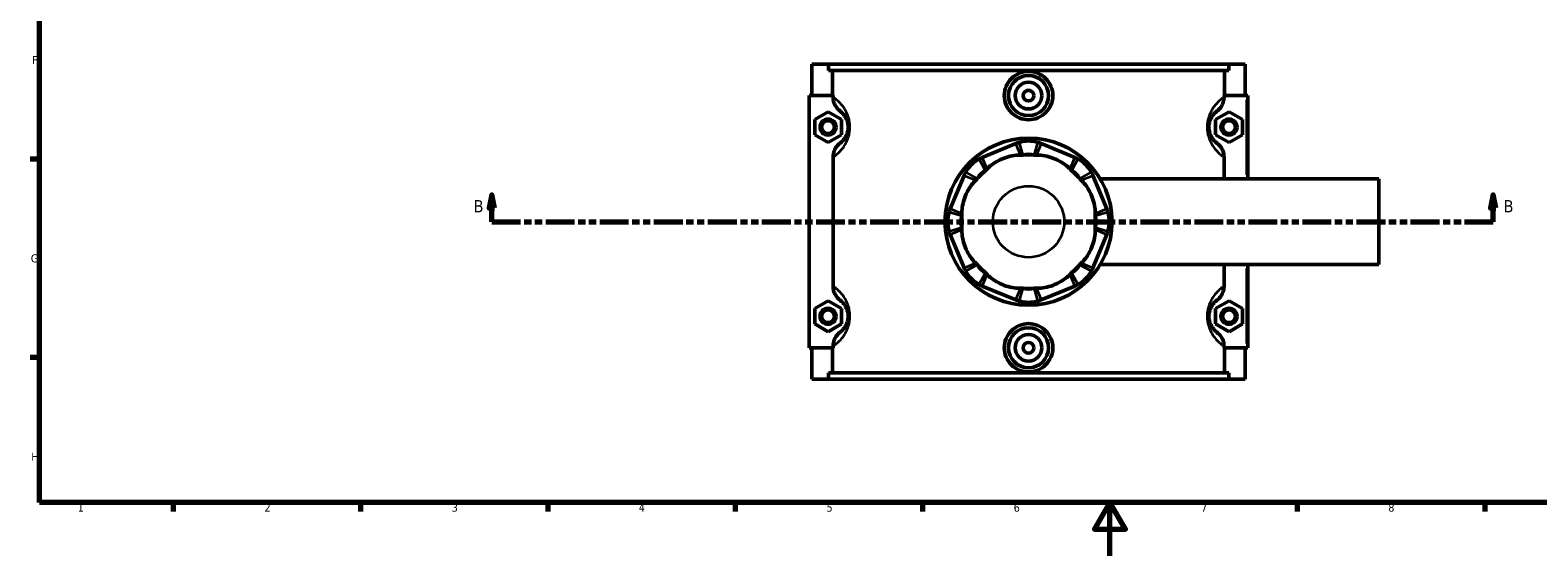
# Model space of a CAD drawing. Header units: millimetres. Extents: x 0 to 898, y -421 to 967.
# Tile 2 of 7: x 17 to 581, y 0 to 197. Entities that reach past the tile are written whole.
import ezdxf

# ---------------------------------------------------------------- set-up
doc = ezdxf.new("R2010")
doc.units = ezdxf.units.MM
doc.linetypes.add('DOUBLE_DASH_CHAIN', pattern=[1.2403, 0.6614, -0.0827, 0.1654, -0.0827, 0.1654, -0.0827])
for name, color, linetype, lineweight in [('Border (ANSI)', 7, 'Continuous', 70), ('Section Line (ANSI)', 7, 'DOUBLE_DASH_CHAIN', 70), ('Visible (ANSI)', 7, 'Continuous', 50), ('Visible Narrow (ANSI)', 7, 'Continuous', 35)]:
    doc.layers.add(name, color=color, linetype=linetype, lineweight=lineweight)
doc.styles.add('Label Text (ANSI)', font='tahoma.ttf')
doc.styles.add('Note Text (ANSI)', font='tahoma.ttf')

# ---------------------------------------------------------------- blocks, each defined once
blk = doc.blocks.new('Borders Default Border')
at = {"layer": 'Border (ANSI)'}
for p, q in [((20, 148.5), (16.55, 148.5)), ((20, 74.25), (16.55, 74.25)), ((70.08, 20), (70.08, 16.55)), ((140.17, 20), (140.17, 16.55)), ((210.25, 20), (210.25, 16.55)), ((280.33, 20), (280.33, 16.55)), ((350.42, 20), (350.42, 16.55)), ((490.58, 20), (490.58, 16.55)), ((560.67, 20), (560.67, 16.55))]:
    blk.add_line(p, q, dxfattribs=at)
at = {"layer": 'Border (ANSI)', "flags": 128}
for points in [[(20, 20), (20, 574), (821, 574), (821, 20), (20, 20)], [(420.5, 0), (420.5, 20), (414.73, 10), (426.27, 10), (420.5, 20)]]:
    blk.add_lwpolyline(points, dxfattribs=at)
at = {"layer": 'Border (ANSI)', "color": 230, "true_color": 0xff0080, "char_height": 3.05, "attachment_point": 7, "style": 'Note Text (ANSI)'}
for s, insert in [('F', (17.29, 184.1)), ('G', (16.81, 109.79)), ('H', (16.97, 35.6)), ('1', (34.35, 16.55)), ('2', (104.2, 16.55)), ('3', (174.26, 16.49)), ('4', (244.23, 16.55)), ('5', (314.48, 16.49)), ('6', (384.49, 16.49)), ('7', (454.6, 16.55)), ('8', (524.63, 16.48))]:
    blk.add_mtext(s, dxfattribs=dict(at, insert=insert))
blk = doc.blocks.new('2dTransSection0')
at = {"layer": 'Section Line (ANSI)', "linetype": 'Continuous'}
for p, q in [((189.21, 135.1), (188.21, 130.1)), ((188.21, 130.1), (190.21, 130.1)), ((189.21, 130.1), (189.21, 135.1)), ((190.21, 130.1), (189.21, 135.1)), ((189.21, 125.1), (189.21, 130.1)), ((563.8, 135.1), (562.8, 130.1)), ((562.8, 130.1), (564.8, 130.1)), ((563.8, 130.1), (563.8, 135.1)), ((564.8, 130.1), (563.8, 135.1)), ((563.8, 125.1), (563.8, 130.1)), ((189.21, 125.1), (199.83, 125.1)), ((553.19, 125.1), (563.8, 125.1))]:
    blk.add_line(p, q, dxfattribs=at)
at = {"layer": 'Section Line (ANSI)', "linetype": 'DOUBLE_DASH_CHAIN', "ltscale": 16.303146}
blk.add_line((189.21, 125.1), (563.8, 125.1), dxfattribs=at)
at = {"layer": 'Section Line (ANSI)', "linetype": 'Continuous', "flags": 128}
for points in [[(190.21, 130.1), (189.21, 135.1), (188.21, 130.1), (190.21, 130.1)], [(564.8, 130.1), (563.8, 135.1), (562.8, 130.1), (564.8, 130.1)]]:
    blk.add_lwpolyline(points, dxfattribs=at)
at = {"layer": 'Section Line (ANSI)'}
for points in [[(190.21, 130.1), (189.21, 135.1), (188.21, 130.1), (190.21, 130.1)], [(564.8, 130.1), (563.8, 135.1), (562.8, 130.1), (564.8, 130.1)]]:
    blk.add_solid(points, dxfattribs=at)
at = {"layer": 'Section Line (ANSI)', "char_height": 4.57, "attachment_point": 7, "style": 'Label Text (ANSI)'}
for insert in [(182.46, 128.6), (567.76, 128.6)]:
    blk.add_mtext('B', dxfattribs=dict(at, insert=insert))

msp = doc.modelspace()

# ---------------------------------------------------------------- linework, layer by layer
at = {"layer": 'Visible (ANSI)'}
for p, q in [((309.031, 184.101), (309.031, 172.301)), ((309.031, 184.101), (315.144, 184.101)), ((315.144, 184.101), (464.919, 184.101)), ((315.144, 181.741), (315.144, 184.101)), ((464.919, 181.741), (315.144, 181.741)), ((316.677, 172.301), (316.677, 181.741)), ((463.386, 172.301), (463.386, 181.741)), ((464.919, 184.101), (471.031, 184.101)), ((464.919, 184.101), (464.919, 181.741)), ((471.031, 184.101), (471.031, 172.301)), ((316.897, 172.301), (308.031, 172.301)), ((308.031, 172.301), (308.031, 77.901)), ((316.897, 172.301), (316.897, 171.712)), ((463.165, 171.712), (463.165, 172.301)), ((463.165, 172.301), (471.531, 172.301)), ((471.531, 172.301), (472.031, 172.301)), ((472.031, 141.101), (472.031, 172.301)), ((310.031, 163.387), (315.031, 166.274)), ((315.031, 166.274), (320.031, 163.387)), ((465.031, 166.274), (460.031, 163.387)), ((470.031, 163.387), (465.031, 166.274)), ((310.031, 157.614), (310.031, 163.387)), ((320.031, 163.387), (320.031, 157.614)), ((460.031, 163.387), (460.031, 157.614)), ((470.031, 157.614), (470.031, 163.387)), ((315.031, 154.727), (310.031, 157.614)), ((320.031, 157.614), (315.031, 154.727)), ((385.248, 154.369), (372.718, 149.179)), ((407.345, 149.179), (394.815, 154.369)), ((460.031, 157.614), (465.031, 154.727)), ((465.031, 154.727), (470.031, 157.614)), ((316.897, 149.289), (316.897, 100.912)), ((463.165, 141.101), (463.165, 149.289)), ((365.953, 142.414), (360.763, 129.884)), ((419.3, 129.884), (414.11, 142.414)), ((416.875, 141.101), (521.031, 141.101)), ((521.031, 109.101), (521.031, 141.101)), ((360.763, 120.317), (365.953, 107.787)), ((414.11, 107.787), (419.3, 120.317)), ((416.875, 109.101), (521.031, 109.101)), ((463.165, 100.912), (463.165, 109.101)), ((472.031, 77.901), (472.031, 109.101)), ((372.718, 101.022), (385.248, 95.832)), ((394.815, 95.832), (407.345, 101.022)), ((310.031, 92.587), (315.031, 95.474)), ((310.031, 86.814), (310.031, 92.587)), ((315.031, 95.474), (320.031, 92.587)), ((320.031, 92.587), (320.031, 86.814)), ((465.031, 95.474), (460.031, 92.587)), ((460.031, 92.587), (460.031, 86.814)), ((470.031, 92.587), (465.031, 95.474)), ((470.031, 86.814), (470.031, 92.587)), ((315.031, 83.927), (310.031, 86.814)), ((320.031, 86.814), (315.031, 83.927)), ((460.031, 86.814), (465.031, 83.927)), ((465.031, 83.927), (470.031, 86.814)), ((308.031, 77.901), (316.897, 77.901)), ((309.031, 77.901), (309.031, 66.101)), ((316.677, 68.461), (316.677, 77.901)), ((316.897, 78.489), (316.897, 77.901)), ((463.165, 77.901), (463.165, 78.489)), ((471.531, 77.901), (463.165, 77.901)), ((463.386, 68.461), (463.386, 77.901)), ((471.031, 77.901), (471.031, 66.101)), ((472.031, 77.901), (471.531, 77.901)), ((464.919, 68.461), (315.144, 68.461)), ((315.144, 66.101), (315.144, 68.461)), ((464.919, 68.461), (464.919, 66.101)), ((315.144, 66.101), (309.031, 66.101)), ((315.144, 66.101), (464.919, 66.101)), ((471.031, 66.101), (464.919, 66.101))]:
    msp.add_line(p, q, dxfattribs=at)
for centre, radius in [((390.031, 172.301), 7.5), ((390.031, 172.301), 5), ((390.031, 172.301), 2), ((315.031, 160.501), 3), ((315.031, 160.501), 2.4), ((465.031, 160.501), 3), ((465.031, 160.501), 2.4), ((390.031, 125.101), 31.25), ((315.031, 89.701), 3), ((315.031, 89.701), 2.4), ((465.031, 89.701), 3), ((465.031, 89.701), 2.4), ((390.031, 77.901), 7.5), ((390.031, 77.901), 5), ((390.031, 77.901), 2)]:
    msp.add_circle(centre, radius, dxfattribs=at)
for centre, radius, start, end in [((390.031, 142.821), 12.5, 73.41857, 106.58143), ((377.501, 137.631), 12.5, 118.41857, 151.58143), ((390.031, 142.821), 7.5, 73.41857, 106.58143), ((390.031, 125.101), 25, 85.08871, 94.91129), ((402.561, 137.631), 12.5, 28.41857, 61.58143), ((377.501, 137.631), 7.5, 118.41857, 151.58143), ((390.031, 125.101), 25, 130.08871, 139.91129), ((402.561, 137.631), 7.5, 28.41857, 61.58143), ((390.031, 125.101), 25, 40.08871, 49.91129), ((372.311, 125.101), 12.5, 163.41857, 196.58143), ((372.311, 125.101), 7.5, 163.41857, 196.58143), ((390.031, 125.101), 25, 175.08871, 184.91129), ((407.751, 125.101), 7.5, 343.41857, 16.58143), ((390.031, 125.101), 25, 355.08871, 4.91129), ((407.751, 125.101), 12.5, 343.41857, 16.58143), ((377.501, 112.571), 7.5, 208.41857, 241.58143), ((390.031, 125.101), 25, 220.08871, 229.91129), ((402.561, 112.571), 7.5, 298.41857, 331.58143), ((390.031, 125.101), 25, 310.08871, 319.91129), ((377.501, 112.571), 12.5, 208.41857, 241.58143), ((402.561, 112.571), 12.5, 298.41857, 331.58143), ((390.031, 107.38), 7.5, 253.41857, 286.58143), ((390.031, 125.101), 25, 265.08871, 274.91129), ((390.031, 107.38), 12.5, 253.41857, 286.58143)]:
    msp.add_arc(centre, radius, start, end, dxfattribs=at)
for points, knots in [([(399.111, 172.301), (399.111, 171.162), (398.881, 169.948), (397.949, 167.72), (397.248, 166.705), (395.635, 165.105), (394.615, 164.413), (392.382, 163.495), (391.169, 163.269), (388.894, 163.269), (387.68, 163.495), (385.448, 164.413), (384.428, 165.105), (382.814, 166.705), (382.113, 167.72), (381.182, 169.948), (380.952, 171.162), (380.952, 173.439), (381.182, 174.653), (382.113, 176.881), (382.814, 177.896), (384.428, 179.496), (385.448, 180.188), (387.68, 181.106), (388.894, 181.332), (391.169, 181.332), (392.382, 181.106), (394.615, 180.188), (395.635, 179.496), (397.248, 177.896), (397.949, 176.881), (398.881, 174.653), (399.111, 173.439), (399.111, 172.301)], [0, 0, 0, 0, 0.3416687, 0.3416687, 0.6833374, 0.6833374, 1.0245843, 1.0245843, 1.3658311, 1.3658311, 1.707078, 1.707078, 2.0483248, 2.0483248, 2.3899935, 2.3899935, 2.7316622, 2.7316622, 3.0733309, 3.0733309, 3.4149996, 3.4149996, 3.7562465, 3.7562465, 4.0974934, 4.0974934, 4.4387402, 4.4387402, 4.7799871, 4.7799871, 5.1216558, 5.1216558, 5.4633245, 5.4633245, 5.4633245, 5.4633245]), ([(316.897, 171.712), (316.897, 171.145), (316.974, 170.58), (317.275, 169.488), (317.496, 168.965), (318.233, 167.702), (318.837, 167.025), (319.553, 166.484)], [-0.60924425, -0.60924425, -0.60924425, -0.60924425, -0.43886864, -0.43886864, -0.26917293, -0.26917293, 0, 0, 0, 0]), ([(460.509, 166.484), (460.992, 166.849), (461.425, 167.276), (462.17, 168.24), (462.478, 168.775), (463.007, 170.099), (463.165, 170.901), (463.165, 171.712)], [-0.60860005, -0.60860005, -0.60860005, -0.60860005, -0.42727554, -0.42727554, -0.2432464, -0.2432464, 0, 0, 0, 0]), ([(319.553, 166.484), (319.638, 166.42), (319.726, 166.35), (320.004, 166.12), (320.205, 165.939), (320.633, 165.497), (320.86, 165.236), (321.29, 164.647), (321.492, 164.333), (321.81, 163.72), (321.932, 163.455), (322.174, 162.817), (322.29, 162.434), (322.437, 161.725), (322.482, 161.417), (322.523, 160.902), (322.531, 160.701), (322.531, 160.501), (322.531, 160.3), (322.523, 160.099), (322.482, 159.584), (322.437, 159.276), (322.29, 158.567), (322.174, 158.184), (321.932, 157.546), (321.81, 157.281), (321.492, 156.668), (321.29, 156.354), (320.86, 155.765), (320.633, 155.504), (320.205, 155.062), (320.004, 154.881), (319.726, 154.651), (319.638, 154.581), (319.553, 154.517)], [0.7452845, 0.7452845, 0.7452845, 0.7452845, 0.9400908, 0.9400908, 1.3276066, 1.3276066, 1.7137861, 1.7137861, 2.04497, 2.04497, 2.2606351, 2.2606351, 2.5136003, 2.5136003, 2.690418, 2.690418, 2.800929, 2.800929, 2.800929, 2.9114401, 2.9114401, 3.0882578, 3.0882578, 3.3412229, 3.3412229, 3.556888, 3.556888, 3.8880719, 3.8880719, 4.2742514, 4.2742514, 4.6617672, 4.6617672, 4.8565736, 4.8565736, 4.8565736, 4.8565736]), ([(460.509, 154.517), (460.425, 154.581), (460.336, 154.651), (460.059, 154.881), (459.857, 155.062), (459.429, 155.504), (459.202, 155.765), (458.773, 156.354), (458.571, 156.668), (458.252, 157.281), (458.13, 157.546), (457.889, 158.184), (457.772, 158.567), (457.626, 159.276), (457.581, 159.584), (457.539, 160.099), (457.531, 160.3), (457.531, 160.501), (457.531, 160.701), (457.539, 160.902), (457.581, 161.417), (457.626, 161.725), (457.772, 162.434), (457.889, 162.817), (458.13, 163.455), (458.252, 163.72), (458.571, 164.333), (458.773, 164.647), (459.202, 165.236), (459.429, 165.497), (459.857, 165.939), (460.059, 166.12), (460.336, 166.35), (460.425, 166.42), (460.509, 166.484)], [0.7452845, 0.7452845, 0.7452845, 0.7452845, 0.9400901, 0.9400901, 1.3276069, 1.3276069, 1.7137864, 1.7137864, 2.0449702, 2.0449702, 2.2606352, 2.2606352, 2.5136003, 2.5136003, 2.690418, 2.690418, 2.800929, 2.800929, 2.800929, 2.9114401, 2.9114401, 3.0882578, 3.0882578, 3.3412229, 3.3412229, 3.5568879, 3.5568879, 3.8880717, 3.8880717, 4.2742511, 4.2742511, 4.6617679, 4.6617679, 4.8565736, 4.8565736, 4.8565736, 4.8565736]), ([(319.553, 154.517), (319.071, 154.152), (318.638, 153.725), (317.892, 152.761), (317.585, 152.226), (317.055, 150.902), (316.897, 150.1), (316.897, 149.289)], [-0.60860005, -0.60860005, -0.60860005, -0.60860005, -0.42727554, -0.42727554, -0.2432464, -0.2432464, 0, 0, 0, 0]), ([(386.464, 154.801), (386.258, 154.739), (386.053, 154.673), (385.647, 154.529), (385.446, 154.451), (385.248, 154.369)], [0.28940049, 0.28940049, 0.28940049, 0.28940049, 0.34104978, 0.34104978, 0.39269908, 0.39269908, 0.39269908, 0.39269908]), ([(394.815, 154.369), (394.616, 154.451), (394.415, 154.529), (394.009, 154.673), (393.805, 154.739), (393.598, 154.801)], [-0.39269908, -0.39269908, -0.39269908, -0.39269908, -0.34104978, -0.34104978, -0.28940049, -0.28940049, -0.28940049, -0.28940049]), ([(463.165, 149.289), (463.165, 149.857), (463.088, 150.421), (462.787, 151.513), (462.566, 152.036), (461.83, 153.299), (461.225, 153.976), (460.509, 154.517)], [-0.60924425, -0.60924425, -0.60924425, -0.60924425, -0.43886864, -0.43886864, -0.26917293, -0.26917293, 0, 0, 0, 0]), ([(372.718, 149.179), (372.519, 149.097), (372.322, 149.009), (371.934, 148.824), (371.742, 148.727), (371.552, 148.624)], [-0.39269908, -0.39269908, -0.39269908, -0.39269908, -0.34104978, -0.34104978, -0.28940049, -0.28940049, -0.28940049, -0.28940049]), ([(387.042, 150.038), (386.724, 150.047), (386.404, 150.042), (385.194, 149.987), (384.18, 149.845), (382.164, 149.37), (381.162, 149.037), (380.269, 148.668), (379.377, 148.298), (378.433, 147.825), (376.672, 146.735), (375.854, 146.118), (374.959, 145.302), (374.73, 145.079), (374.512, 144.848)], [4.5222005, 4.5222005, 4.5222005, 4.5222005, 4.6162843, 4.6162843, 4.9060604, 4.9060604, 5.1958365, 5.1958365, 5.1958365, 5.4856126, 5.4856126, 5.7753886, 5.7753886, 5.8694725, 5.8694725, 5.8694725, 5.8694725]), ([(405.551, 144.848), (405.332, 145.079), (405.103, 145.302), (404.209, 146.118), (403.391, 146.735), (401.629, 147.825), (400.685, 148.298), (399.793, 148.668), (398.901, 149.037), (397.899, 149.37), (395.883, 149.845), (394.868, 149.987), (393.658, 150.042), (393.339, 150.047), (393.021, 150.038)], [4.5222005, 4.5222005, 4.5222005, 4.5222005, 4.6162843, 4.6162843, 4.9060604, 4.9060604, 5.1958365, 5.1958365, 5.1958365, 5.4856126, 5.4856126, 5.7753886, 5.7753886, 5.8694725, 5.8694725, 5.8694725, 5.8694725]), ([(408.51, 148.624), (408.321, 148.727), (408.129, 148.824), (407.74, 149.009), (407.544, 149.097), (407.345, 149.179)], [0.28940049, 0.28940049, 0.28940049, 0.28940049, 0.34104978, 0.34104978, 0.39269908, 0.39269908, 0.39269908, 0.39269908]), ([(366.508, 143.579), (366.405, 143.39), (366.308, 143.198), (366.123, 142.81), (366.035, 142.613), (365.953, 142.414)], [0.28940049, 0.28940049, 0.28940049, 0.28940049, 0.34104978, 0.34104978, 0.39269908, 0.39269908, 0.39269908, 0.39269908]), ([(414.11, 142.414), (414.027, 142.613), (413.94, 142.81), (413.755, 143.198), (413.657, 143.39), (413.555, 143.579)], [-0.39269908, -0.39269908, -0.39269908, -0.39269908, -0.34104978, -0.34104978, -0.28940049, -0.28940049, -0.28940049, -0.28940049]), ([(370.283, 140.62), (370.053, 140.401), (369.83, 140.173), (369.013, 139.278), (368.397, 138.46), (367.307, 136.698), (366.834, 135.755), (366.464, 134.862), (366.094, 133.97), (365.762, 132.968), (365.286, 130.952), (365.144, 129.937), (365.089, 128.727), (365.085, 128.408), (365.093, 128.09)], [4.5222005, 4.5222005, 4.5222005, 4.5222005, 4.6162843, 4.6162843, 4.9060604, 4.9060604, 5.1958365, 5.1958365, 5.1958365, 5.4856126, 5.4856126, 5.7753886, 5.7753886, 5.8694725, 5.8694725, 5.8694725, 5.8694725]), ([(414.969, 128.09), (414.978, 128.408), (414.973, 128.727), (414.918, 129.937), (414.776, 130.952), (414.301, 132.968), (413.968, 133.97), (413.598, 134.862), (413.229, 135.755), (412.756, 136.698), (411.666, 138.46), (411.049, 139.278), (410.232, 140.173), (410.01, 140.401), (409.779, 140.62)], [4.5222005, 4.5222005, 4.5222005, 4.5222005, 4.6162843, 4.6162843, 4.9060604, 4.9060604, 5.1958365, 5.1958365, 5.1958365, 5.4856126, 5.4856126, 5.7753886, 5.7753886, 5.8694725, 5.8694725, 5.8694725, 5.8694725]), ([(360.763, 129.884), (360.68, 129.685), (360.603, 129.484), (360.459, 129.079), (360.392, 128.874), (360.331, 128.668)], [-0.39269908, -0.39269908, -0.39269908, -0.39269908, -0.34104978, -0.34104978, -0.28940049, -0.28940049, -0.28940049, -0.28940049]), ([(419.732, 128.668), (419.67, 128.874), (419.603, 129.079), (419.459, 129.484), (419.382, 129.685), (419.3, 129.884)], [0.28940049, 0.28940049, 0.28940049, 0.28940049, 0.34104978, 0.34104978, 0.39269908, 0.39269908, 0.39269908, 0.39269908]), ([(360.331, 121.533), (360.392, 121.327), (360.459, 121.122), (360.603, 120.717), (360.68, 120.516), (360.763, 120.317)], [0.28940049, 0.28940049, 0.28940049, 0.28940049, 0.34104978, 0.34104978, 0.39269908, 0.39269908, 0.39269908, 0.39269908]), ([(365.093, 122.111), (365.085, 121.793), (365.089, 121.474), (365.144, 120.264), (365.286, 119.249), (365.762, 117.233), (366.094, 116.231), (366.464, 115.339), (366.834, 114.446), (367.307, 113.503), (368.397, 111.741), (369.013, 110.923), (369.83, 110.029), (370.053, 109.8), (370.283, 109.581)], [4.5222005, 4.5222005, 4.5222005, 4.5222005, 4.6162843, 4.6162843, 4.9060604, 4.9060604, 5.1958365, 5.1958365, 5.1958365, 5.4856126, 5.4856126, 5.7753886, 5.7753886, 5.8694725, 5.8694725, 5.8694725, 5.8694725]), ([(409.779, 109.581), (410.01, 109.8), (410.232, 110.029), (411.049, 110.923), (411.666, 111.741), (412.756, 113.503), (413.229, 114.446), (413.598, 115.339), (413.968, 116.231), (414.301, 117.233), (414.776, 119.249), (414.918, 120.264), (414.973, 121.474), (414.978, 121.793), (414.969, 122.111)], [4.5222005, 4.5222005, 4.5222005, 4.5222005, 4.6162843, 4.6162843, 4.9060604, 4.9060604, 5.1958365, 5.1958365, 5.1958365, 5.4856126, 5.4856126, 5.7753886, 5.7753886, 5.8694725, 5.8694725, 5.8694725, 5.8694725]), ([(419.3, 120.317), (419.382, 120.516), (419.459, 120.717), (419.603, 121.122), (419.67, 121.327), (419.732, 121.533)], [-0.39269908, -0.39269908, -0.39269908, -0.39269908, -0.34104978, -0.34104978, -0.28940049, -0.28940049, -0.28940049, -0.28940049]), ([(365.953, 107.787), (366.035, 107.588), (366.123, 107.391), (366.308, 107.003), (366.405, 106.811), (366.508, 106.622)], [-0.39269908, -0.39269908, -0.39269908, -0.39269908, -0.34104978, -0.34104978, -0.28940049, -0.28940049, -0.28940049, -0.28940049]), ([(413.555, 106.622), (413.657, 106.811), (413.755, 107.003), (413.94, 107.391), (414.027, 107.588), (414.11, 107.787)], [0.28940049, 0.28940049, 0.28940049, 0.28940049, 0.34104978, 0.34104978, 0.39269908, 0.39269908, 0.39269908, 0.39269908]), ([(371.552, 101.577), (371.742, 101.474), (371.934, 101.377), (372.322, 101.192), (372.519, 101.104), (372.718, 101.022)], [0.28940049, 0.28940049, 0.28940049, 0.28940049, 0.34104978, 0.34104978, 0.39269908, 0.39269908, 0.39269908, 0.39269908]), ([(374.512, 105.353), (374.73, 105.122), (374.959, 104.899), (375.854, 104.083), (376.672, 103.466), (378.433, 102.376), (379.377, 101.903), (380.269, 101.533), (381.162, 101.164), (382.164, 100.831), (384.18, 100.356), (385.194, 100.214), (386.404, 100.159), (386.724, 100.154), (387.042, 100.163)], [4.5222005, 4.5222005, 4.5222005, 4.5222005, 4.6162843, 4.6162843, 4.9060604, 4.9060604, 5.1958365, 5.1958365, 5.1958365, 5.4856126, 5.4856126, 5.7753886, 5.7753886, 5.8694725, 5.8694725, 5.8694725, 5.8694725]), ([(393.021, 100.163), (393.339, 100.154), (393.658, 100.159), (394.868, 100.214), (395.883, 100.356), (397.899, 100.831), (398.901, 101.164), (399.793, 101.533), (400.685, 101.903), (401.629, 102.376), (403.391, 103.466), (404.209, 104.083), (405.103, 104.899), (405.332, 105.122), (405.551, 105.353)], [4.5222005, 4.5222005, 4.5222005, 4.5222005, 4.6162843, 4.6162843, 4.9060604, 4.9060604, 5.1958365, 5.1958365, 5.1958365, 5.4856126, 5.4856126, 5.7753886, 5.7753886, 5.8694725, 5.8694725, 5.8694725, 5.8694725]), ([(407.345, 101.022), (407.544, 101.104), (407.74, 101.192), (408.129, 101.377), (408.321, 101.474), (408.51, 101.577)], [-0.39269908, -0.39269908, -0.39269908, -0.39269908, -0.34104978, -0.34104978, -0.28940049, -0.28940049, -0.28940049, -0.28940049]), ([(316.897, 100.912), (316.897, 100.345), (316.974, 99.78), (317.275, 98.688), (317.496, 98.165), (318.233, 96.902), (318.837, 96.225), (319.553, 95.684)], [-0.60924425, -0.60924425, -0.60924425, -0.60924425, -0.43886864, -0.43886864, -0.26917293, -0.26917293, 0, 0, 0, 0]), ([(460.509, 95.684), (460.992, 96.049), (461.425, 96.476), (462.17, 97.44), (462.478, 97.975), (463.007, 99.299), (463.165, 100.101), (463.165, 100.912)], [-0.60860005, -0.60860005, -0.60860005, -0.60860005, -0.42727554, -0.42727554, -0.2432464, -0.2432464, 0, 0, 0, 0]), ([(319.553, 95.684), (319.638, 95.62), (319.726, 95.55), (320.004, 95.32), (320.205, 95.139), (320.633, 94.697), (320.86, 94.436), (321.29, 93.847), (321.492, 93.533), (321.81, 92.92), (321.932, 92.655), (322.174, 92.017), (322.29, 91.634), (322.437, 90.925), (322.482, 90.617), (322.523, 90.102), (322.531, 89.901), (322.531, 89.701), (322.531, 89.5), (322.523, 89.299), (322.482, 88.784), (322.437, 88.476), (322.29, 87.767), (322.174, 87.384), (321.932, 86.746), (321.81, 86.481), (321.492, 85.868), (321.29, 85.554), (320.86, 84.965), (320.633, 84.704), (320.205, 84.262), (320.004, 84.081), (319.726, 83.851), (319.638, 83.781), (319.553, 83.717)], [0.7452845, 0.7452845, 0.7452845, 0.7452845, 0.9400906, 0.9400906, 1.3276067, 1.3276067, 1.7137862, 1.7137862, 2.0449701, 2.0449701, 2.2606351, 2.2606351, 2.5136003, 2.5136003, 2.690418, 2.690418, 2.800929, 2.800929, 2.800929, 2.9114401, 2.9114401, 3.0882578, 3.0882578, 3.3412229, 3.3412229, 3.556888, 3.556888, 3.8880718, 3.8880718, 4.2742513, 4.2742513, 4.6617674, 4.6617674, 4.8565736, 4.8565736, 4.8565736, 4.8565736]), ([(385.248, 95.832), (385.446, 95.75), (385.647, 95.672), (386.053, 95.528), (386.258, 95.462), (386.464, 95.4)], [-0.39269908, -0.39269908, -0.39269908, -0.39269908, -0.34104978, -0.34104978, -0.28940049, -0.28940049, -0.28940049, -0.28940049]), ([(393.598, 95.4), (393.805, 95.462), (394.009, 95.528), (394.415, 95.672), (394.616, 95.75), (394.815, 95.832)], [0.28940049, 0.28940049, 0.28940049, 0.28940049, 0.34104978, 0.34104978, 0.39269908, 0.39269908, 0.39269908, 0.39269908]), ([(460.509, 83.717), (460.425, 83.781), (460.336, 83.851), (460.059, 84.081), (459.857, 84.262), (459.429, 84.704), (459.202, 84.965), (458.773, 85.554), (458.571, 85.868), (458.252, 86.481), (458.13, 86.746), (457.889, 87.384), (457.772, 87.767), (457.626, 88.476), (457.581, 88.784), (457.539, 89.299), (457.531, 89.5), (457.531, 89.701), (457.531, 89.901), (457.539, 90.102), (457.581, 90.617), (457.626, 90.925), (457.772, 91.634), (457.889, 92.017), (458.13, 92.655), (458.252, 92.92), (458.571, 93.533), (458.773, 93.847), (459.202, 94.436), (459.429, 94.697), (459.857, 95.139), (460.059, 95.32), (460.336, 95.55), (460.425, 95.62), (460.509, 95.684)], [0.7451502, 0.7451502, 0.7451502, 0.7451502, 0.9399512, 0.9399512, 1.3274743, 1.3274743, 1.7136535, 1.7136535, 2.0448367, 2.0448367, 2.2605012, 2.2605012, 2.513466, 2.513466, 2.6902837, 2.6902837, 2.8007947, 2.8007947, 2.8007947, 2.9113058, 2.9113058, 3.0881235, 3.0881235, 3.3410882, 3.3410882, 3.5567527, 3.5567527, 3.887936, 3.887936, 4.2741152, 4.2741152, 4.6616383, 4.6616383, 4.8564393, 4.8564393, 4.8564393, 4.8564393]), ([(399.111, 77.901), (399.111, 76.762), (398.881, 75.548), (397.949, 73.32), (397.248, 72.305), (395.635, 70.705), (394.615, 70.013), (392.382, 69.095), (391.169, 68.869), (388.894, 68.869), (387.68, 69.095), (385.448, 70.013), (384.428, 70.705), (382.814, 72.305), (382.113, 73.32), (381.182, 75.548), (380.952, 76.762), (380.952, 77.901), (380.952, 79.039), (381.182, 80.253), (382.113, 82.481), (382.814, 83.496), (384.428, 85.096), (385.448, 85.788), (387.68, 86.706), (388.894, 86.932), (391.169, 86.932), (392.382, 86.706), (394.615, 85.788), (395.635, 85.096), (397.248, 83.496), (397.949, 82.481), (398.881, 80.253), (399.111, 79.039), (399.111, 77.901)], [2.7316622, 2.7316622, 2.7316622, 2.7316622, 3.0733309, 3.0733309, 3.4149996, 3.4149996, 3.7562465, 3.7562465, 4.0974934, 4.0974934, 4.4387402, 4.4387402, 4.7799871, 4.7799871, 5.1216558, 5.1216558, 5.4633245, 5.4633245, 5.4633245, 5.8049932, 5.8049932, 6.1466619, 6.1466619, 6.4879087, 6.4879087, 6.8291556, 6.8291556, 7.1704024, 7.1704024, 7.5116493, 7.5116493, 7.853318, 7.853318, 8.1949867, 8.1949867, 8.1949867, 8.1949867]), ([(319.553, 83.717), (319.071, 83.352), (318.638, 82.925), (317.892, 81.961), (317.585, 81.426), (317.055, 80.102), (316.897, 79.3), (316.897, 78.489)], [-0.60860005, -0.60860005, -0.60860005, -0.60860005, -0.42727554, -0.42727554, -0.2432464, -0.2432464, 0, 0, 0, 0]), ([(463.165, 78.489), (463.165, 79.057), (463.088, 79.621), (462.787, 80.713), (462.566, 81.236), (461.83, 82.499), (461.225, 83.176), (460.509, 83.717)], [-0.60924425, -0.60924425, -0.60924425, -0.60924425, -0.43886864, -0.43886864, -0.26917293, -0.26917293, 0, 0, 0, 0])]:
    msp.add_open_spline(points, degree=3, knots=knots, dxfattribs=at)
for points in [[(387.891, 150.009), (387.614, 150.02), (387.331, 150.031), (387.042, 150.038)], [(393.021, 150.038), (392.726, 150.03), (392.443, 150.02), (392.172, 150.009)], [(370.905, 141.2), (370.701, 141.012), (370.494, 140.819), (370.283, 140.62)], [(374.512, 144.848), (374.309, 144.634), (374.116, 144.426), (373.932, 144.227)], [(406.131, 144.227), (405.943, 144.43), (405.75, 144.638), (405.551, 144.848)], [(409.779, 140.62), (409.565, 140.823), (409.357, 141.016), (409.157, 141.2)], [(365.093, 128.09), (365.101, 127.796), (365.112, 127.512), (365.123, 127.241)], [(414.939, 127.241), (414.951, 127.518), (414.961, 127.801), (414.969, 128.09)], [(365.123, 122.96), (365.112, 122.683), (365.101, 122.4), (365.093, 122.111)], [(414.969, 122.111), (414.961, 122.406), (414.95, 122.689), (414.939, 122.96)], [(370.283, 109.581), (370.497, 109.378), (370.705, 109.185), (370.905, 109.001)], [(409.157, 109.001), (409.361, 109.189), (409.569, 109.382), (409.779, 109.581)], [(373.932, 105.974), (374.12, 105.771), (374.312, 105.563), (374.512, 105.353)], [(405.551, 105.353), (405.754, 105.567), (405.946, 105.775), (406.131, 105.974)], [(387.042, 100.163), (387.336, 100.171), (387.62, 100.181), (387.891, 100.192)], [(392.172, 100.192), (392.448, 100.181), (392.731, 100.17), (393.021, 100.163)]]:
    msp.add_open_spline(points, degree=3, dxfattribs=at)
at = {"layer": 'Visible Narrow (ANSI)'}
for p, q in [((471.531, 170.741), (471.531, 142.661)), ((385.337, 154.153), (386.952, 150.255)), ((386.535, 154.561), (387.82, 150.248)), ((392.243, 150.248), (393.527, 154.561)), ((393.111, 150.255), (394.725, 154.153)), ((373.813, 144.447), (371.671, 148.404)), ((374.422, 145.065), (372.807, 148.962)), ((407.255, 148.962), (405.641, 145.065)), ((408.391, 148.404), (406.25, 144.447)), ((366.169, 142.324), (370.067, 140.71)), ((366.727, 143.46), (370.685, 141.319)), ((409.377, 141.319), (413.335, 143.46)), ((409.995, 140.71), (413.893, 142.324)), ((364.877, 128.18), (360.979, 129.794)), ((419.083, 129.794), (415.186, 128.18)), ((364.883, 127.312), (360.571, 128.596)), ((419.492, 128.596), (415.179, 127.312)), ((360.571, 121.605), (364.883, 122.889)), ((360.979, 120.407), (364.877, 122.021)), ((415.179, 122.889), (419.492, 121.605)), ((415.186, 122.021), (419.083, 120.407)), ((370.067, 109.491), (366.169, 107.877)), ((370.685, 108.882), (366.727, 106.741)), ((413.335, 106.741), (409.377, 108.882)), ((413.893, 107.877), (409.995, 109.491)), ((471.531, 107.541), (471.531, 79.461)), ((371.671, 101.797), (373.813, 105.754)), ((372.807, 101.239), (374.422, 105.136)), ((405.641, 105.136), (407.255, 101.239)), ((406.25, 105.754), (408.391, 101.797)), ((386.952, 99.946), (385.337, 96.048)), ((387.82, 99.953), (386.535, 95.64)), ((393.527, 95.64), (392.243, 99.953)), ((394.725, 96.048), (393.111, 99.946))]:
    msp.add_line(p, q, dxfattribs=at)
msp.add_circle((390.031, 125.101), 13.346, dxfattribs=at)
for points, knots in [([(317.457, 149.672), (317.565, 149.749), (317.675, 149.83), (318.158, 150.198), (318.561, 150.53), (319.417, 151.341), (319.871, 151.818), (320.73, 152.898), (321.134, 153.475), (321.771, 154.597), (322.015, 155.085), (322.498, 156.253), (322.731, 156.955), (323.024, 158.255), (323.114, 158.821), (323.197, 159.764), (323.213, 160.132), (323.213, 160.501), (323.213, 160.869), (323.197, 161.237), (323.114, 162.18), (323.024, 162.746), (322.731, 164.046), (322.498, 164.748), (322.015, 165.916), (321.771, 166.404), (321.134, 167.527), (320.73, 168.103), (319.871, 169.183), (319.417, 169.66), (318.561, 170.471), (318.158, 170.803), (317.675, 171.171), (317.565, 171.252), (317.457, 171.329)], [-4.7810116, -4.7810116, -4.7810116, -4.7810116, -4.6617672, -4.6617672, -4.2742514, -4.2742514, -3.8880719, -3.8880719, -3.556888, -3.556888, -3.3412229, -3.3412229, -3.0882578, -3.0882578, -2.9114401, -2.9114401, -2.800929, -2.800929, -2.800929, -2.690418, -2.690418, -2.5136003, -2.5136003, -2.2606351, -2.2606351, -2.04497, -2.04497, -1.7137861, -1.7137861, -1.3276066, -1.3276066, -0.9400908, -0.9400908, -0.8208465, -0.8208465, -0.8208465, -0.8208465]), ([(462.605, 171.329), (462.498, 171.252), (462.387, 171.171), (461.904, 170.803), (461.501, 170.471), (460.645, 169.66), (460.192, 169.183), (459.332, 168.103), (458.928, 167.527), (458.291, 166.404), (458.048, 165.916), (457.564, 164.748), (457.332, 164.046), (457.039, 162.746), (456.948, 162.18), (456.866, 161.237), (456.849, 160.869), (456.849, 160.501), (456.849, 160.132), (456.866, 159.764), (456.948, 158.821), (457.039, 158.255), (457.332, 156.955), (457.564, 156.253), (458.048, 155.085), (458.291, 154.597), (458.928, 153.475), (459.332, 152.898), (460.192, 151.818), (460.645, 151.341), (461.501, 150.53), (461.904, 150.198), (462.387, 149.83), (462.498, 149.749), (462.605, 149.672)], [-4.7810116, -4.7810116, -4.7810116, -4.7810116, -4.6617679, -4.6617679, -4.2742511, -4.2742511, -3.8880717, -3.8880717, -3.5568879, -3.5568879, -3.3412229, -3.3412229, -3.0882578, -3.0882578, -2.9114401, -2.9114401, -2.800929, -2.800929, -2.800929, -2.690418, -2.690418, -2.5136003, -2.5136003, -2.2606352, -2.2606352, -2.0449702, -2.0449702, -1.7137864, -1.7137864, -1.3276069, -1.3276069, -0.9400901, -0.9400901, -0.8208465, -0.8208465, -0.8208465, -0.8208465]), ([(317.457, 78.872), (317.565, 78.949), (317.675, 79.03), (318.158, 79.398), (318.561, 79.73), (319.417, 80.541), (319.871, 81.018), (320.73, 82.098), (321.134, 82.675), (321.771, 83.797), (322.015, 84.285), (322.498, 85.453), (322.731, 86.155), (323.024, 87.455), (323.114, 88.021), (323.197, 88.964), (323.213, 89.332), (323.213, 89.701), (323.213, 90.069), (323.197, 90.437), (323.114, 91.38), (323.024, 91.946), (322.731, 93.246), (322.498, 93.948), (322.015, 95.116), (321.771, 95.604), (321.134, 96.727), (320.73, 97.303), (319.871, 98.383), (319.417, 98.86), (318.561, 99.671), (318.158, 100.003), (317.675, 100.371), (317.565, 100.452), (317.457, 100.529)], [-4.7810116, -4.7810116, -4.7810116, -4.7810116, -4.6617674, -4.6617674, -4.2742513, -4.2742513, -3.8880718, -3.8880718, -3.556888, -3.556888, -3.3412229, -3.3412229, -3.0882578, -3.0882578, -2.9114401, -2.9114401, -2.800929, -2.800929, -2.800929, -2.690418, -2.690418, -2.5136003, -2.5136003, -2.2606351, -2.2606351, -2.0449701, -2.0449701, -1.7137862, -1.7137862, -1.3276067, -1.3276067, -0.9400906, -0.9400906, -0.8208465, -0.8208465, -0.8208465, -0.8208465]), ([(462.605, 100.529), (462.498, 100.452), (462.387, 100.371), (461.904, 100.003), (461.501, 99.671), (460.645, 98.86), (460.192, 98.383), (459.332, 97.303), (458.928, 96.727), (458.291, 95.604), (458.048, 95.116), (457.564, 93.948), (457.332, 93.246), (457.039, 91.946), (456.948, 91.38), (456.866, 90.437), (456.849, 90.069), (456.849, 89.701), (456.849, 89.332), (456.866, 88.964), (456.948, 88.021), (457.039, 87.455), (457.332, 86.155), (457.564, 85.453), (458.048, 84.285), (458.291, 83.797), (458.928, 82.675), (459.332, 82.098), (460.192, 81.018), (460.645, 80.541), (461.501, 79.73), (461.904, 79.398), (462.387, 79.03), (462.498, 78.949), (462.605, 78.872)], [-4.7808773, -4.7808773, -4.7808773, -4.7808773, -4.6616383, -4.6616383, -4.2741152, -4.2741152, -3.887936, -3.887936, -3.5567527, -3.5567527, -3.3410882, -3.3410882, -3.0881235, -3.0881235, -2.9113058, -2.9113058, -2.8007947, -2.8007947, -2.8007947, -2.6902837, -2.6902837, -2.513466, -2.513466, -2.2605012, -2.2605012, -2.0448367, -2.0448367, -1.7136535, -1.7136535, -1.3274743, -1.3274743, -0.9399512, -0.9399512, -0.8207122, -0.8207122, -0.8207122, -0.8207122])]:
    msp.add_open_spline(points, degree=3, knots=knots, dxfattribs=at)

# ---------------------------------------------------------------- block references
msp.add_blockref('Borders Default Border', (0, 0))
at = {"layer": 'Section Line (ANSI)'}
msp.add_blockref('2dTransSection0', (0, 0), dxfattribs=at)

doc.saveas('drawing.dxf')
